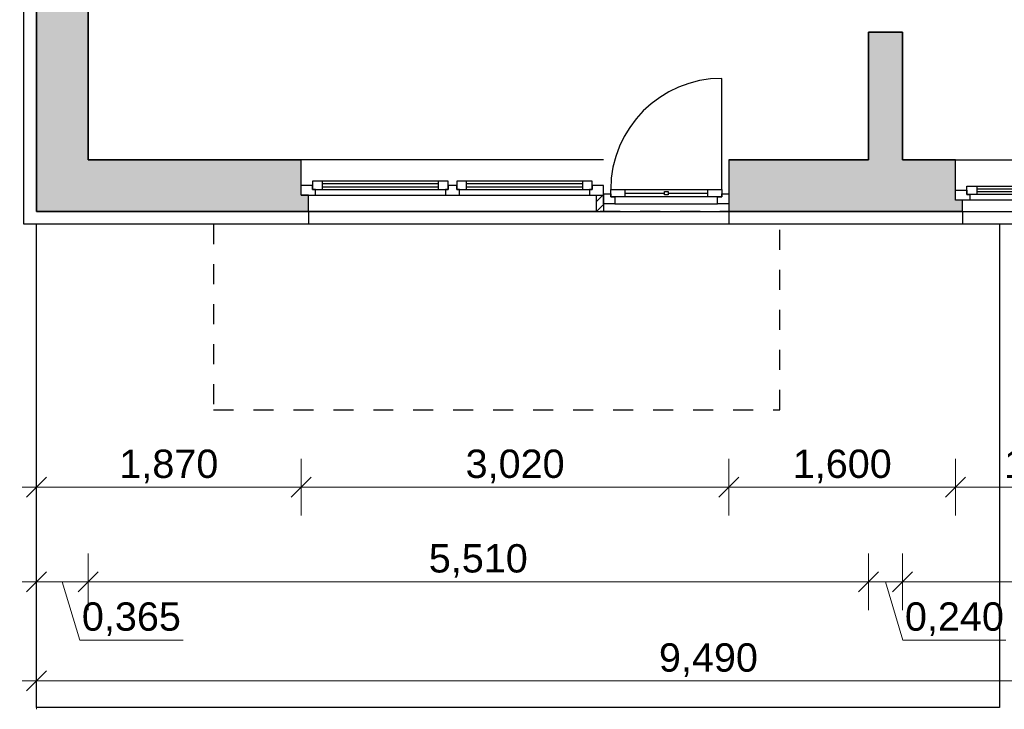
# Model space of a CAD drawing. Header units: millimetres. Extents: x 5 to 471, y 35 to 84.
# Tile 2 of 34: x 9 to 16, y 36 to 41. Entities that reach past the tile are written whole.
import ezdxf

# ---------------------------------------------------------------- set-up
doc = ezdxf.new("R2010")
doc.units = ezdxf.units.MM
doc.header["$MEASUREMENT"] = 0
doc.linetypes.add('Strichlinie', pattern=[0.282222, 0.141111, -0.141111])
doc.linetypes.add('Wipeout_Contour', pattern=[1, 0, -1])
for name, color, linetype, lineweight in [('1 Wandschnitt', 250, 'Continuous', 35), ('4 Schraffuren', 252, 'Continuous', 13), ('5 Bemassung', 250, 'Continuous', 15)]:
    doc.layers.add(name, color=color, linetype=linetype, lineweight=lineweight)
for name, color, linetype in [('R_NT_DACH', 7, 'Continuous'), ('R_NT_HIDDEN', 7, 'Continuous'), ('R_TR_AUSSENWAND', 7, 'Continuous')]:
    doc.layers.add(name, color=color, linetype=linetype)
doc.styles.add('Cord 50', font='ARIAL.TTF', dxfattribs={"height": 0.2})
doc.dimstyles.new('Cord 50', dxfattribs={"dimscale": 0, "dimtxt": 1, "dimasz": 0.005, "dimexe": 0.01, "dimexo": 0.03, "dimgap": 0.027, "dimtad": 1, "dimdec": 3, "dimzin": 0, "dimdsep": 46, "dimlunit": 6, "dimtxsty": 'Cord 50', "dimblk": 'MASSKETTE', "dimcen": 0.009, "dimse1": 1, "dimse2": 1, "dimclrd": 256, "dimclre": 256, "dimclrt": 256, "dimazin": 0, "dimtfac": 1, "dimtdec": 3, "dimtmove": 1, "dimatfit": 3, "dimldrblk": 'MASSKETTE', "dimfxl": 1, "dimtolj": 1, "dimtzin": 0, "dimlwd": -1, "dimlwe": -1, "dimarcsym": 0})

# ---------------------------------------------------------------- blocks, each defined once
blk = doc.blocks.new('1-Flügelfenster 14_2')
at = {"layer": 'R_TR_AUSSENWAND', "linetype": 'Continuous'}
for p, q in [((-0.6425, 0.08), (0.6425, 0.08)), ((-0.6925, -0.285), (0.6925, -0.285))]:
    blk.add_line(p, q, dxfattribs=at)
at = {"color": 254, "linetype": 'Wipeout_Contour', "lineweight": 0, "ltscale": 3.397843}
blk.add_wipeout([(-0.5925, 0), (-0.5925, -0.04), (0.5925, -0.04), (0.5925, 0)], dxfattribs=at).dxf.layer = 'R_TR_AUSSENWAND'
at = {"color": 254, "linetype": 'Wipeout_Contour', "lineweight": 0, "ltscale": 5.415648}
blk.add_wipeout([(-0.6925, -0.07), (-0.6125, -0.07), (-0.6125, -0.04), (-0.5925, -0.04), (-0.5925, 0), (-0.6925, 0)], dxfattribs=at).dxf.layer = 'R_TR_AUSSENWAND'
at = {"color": 254, "linetype": 'Wipeout_Contour', "lineweight": 0, "ltscale": 5.399769}
blk.add_wipeout([(0.6925, 0), (0.5925, 0), (0.5925, -0.04), (0.6125, -0.04), (0.6125, -0.07), (0.6925, -0.07)], dxfattribs=at).dxf.layer = 'R_TR_AUSSENWAND'
at = {"color": 254, "linetype": 'Wipeout_Contour', "lineweight": 0, "ltscale": 3.306582}
blk.add_wipeout([(-0.5425, -0.04), (-0.5425, -0.06), (0.5425, -0.06), (0.5425, -0.04)], dxfattribs=at).dxf.layer = 'R_TR_AUSSENWAND'
at = {"layer": 'R_TR_AUSSENWAND', "linetype": 'Continuous'}
for p, q in [((-0.5925, 0), (-0.6925, 0)), ((-0.6925, 0), (-0.6925, -0.07)), ((-0.6425, 0), (-0.6925, 0)), ((0.5925, 0), (-0.5925, 0)), ((0.6925, 0), (0.5925, 0)), ((0.6425, 0), (0.6925, 0)), ((0.6925, 0), (0.6925, -0.07))]:
    blk.add_line(p, q, dxfattribs=at)
at = {"color": 254, "linetype": 'Wipeout_Contour', "lineweight": 0, "ltscale": 3.310564}
blk.add_wipeout([(-0.5425, -0.08), (-0.5425, -0.1), (0.5425, -0.1), (0.5425, -0.08)], dxfattribs=at).dxf.layer = 'R_TR_AUSSENWAND'
at = {"color": 254, "linetype": 'Wipeout_Contour', "lineweight": 0, "ltscale": 3.394142}
blk.add_wipeout([(-0.6125, -0.04), (-0.6125, -0.1), (-0.5425, -0.1), (-0.5425, -0.04)], dxfattribs=at).dxf.layer = 'R_TR_AUSSENWAND'
at = {"color": 254, "linetype": 'Wipeout_Contour', "lineweight": 0, "ltscale": 3.394929}
blk.add_wipeout([(0.5425, -0.04), (0.5425, -0.1), (0.6125, -0.1), (0.6125, -0.04)], dxfattribs=at).dxf.layer = 'R_TR_AUSSENWAND'
at = {"layer": 'R_TR_AUSSENWAND', "linetype": 'Continuous'}
for p, q in [((-0.5925, -0.04), (-0.5925, 0)), ((0.5925, 0), (0.5925, -0.04)), ((-0.6125, -0.07), (-0.6125, -0.04)), ((-0.6125, -0.04), (-0.5925, -0.04)), ((-0.6125, -0.04), (-0.6125, -0.1)), ((0.5925, -0.04), (0.6125, -0.04)), ((0.6125, -0.04), (0.6125, -0.07)), ((0.6125, -0.1), (0.6125, -0.04)), ((-0.6925, -0.07), (-0.6125, -0.07)), ((0.6125, -0.07), (0.6925, -0.07))]:
    blk.add_line(p, q, dxfattribs=at)
at = {"color": 254, "linetype": 'Wipeout_Contour', "lineweight": 0, "ltscale": 3.308288}
blk.add_wipeout([(-0.5425, -0.08), (0.5425, -0.08), (0.5425, -0.06), (-0.5425, -0.06)], dxfattribs=at).dxf.layer = 'R_TR_AUSSENWAND'
at = {"layer": 'R_TR_AUSSENWAND', "linetype": 'Continuous'}
for p, q in [((-0.5425, -0.04), (-0.6125, -0.04)), ((0.5425, -0.04), (-0.5425, -0.04)), ((-0.5425, -0.1), (-0.5425, -0.04)), ((0.5425, -0.06), (-0.5425, -0.06)), ((0.5425, -0.04), (0.5425, -0.1)), ((0.6125, -0.04), (0.5425, -0.04)), ((-0.6125, -0.1), (-0.5425, -0.1)), ((-0.5425, -0.08), (0.5425, -0.08)), ((-0.5425, -0.1), (0.5425, -0.1)), ((0.5425, -0.1), (0.6125, -0.1))]:
    blk.add_line(p, q, dxfattribs=at)
blk = doc.blocks.new('2-Flügelfenster 1+1 14')
at = {"layer": 'R_TR_AUSSENWAND', "linetype": 'Continuous'}
for p, q in [((-1.0175, 0.115), (1.0175, 0.115)), ((-1.0675, -0.25), (1.0675, -0.25))]:
    blk.add_line(p, q, dxfattribs=at)
at = {"color": 254, "linetype": 'Wipeout_Contour', "lineweight": 0, "ltscale": 3.6379}
blk.add_wipeout([(-0.9675, 0), (-0.9675, -0.04), (-0.05, -0.04), (-0.05, 0)], dxfattribs=at).dxf.layer = 'R_TR_AUSSENWAND'
at = {"color": 254, "linetype": 'Wipeout_Contour', "lineweight": 0, "ltscale": 3.65243}
blk.add_wipeout([(0.05, 0), (0.05, -0.04), (0.9675, -0.04), (0.9675, 0)], dxfattribs=at).dxf.layer = 'R_TR_AUSSENWAND'
at = {"color": 254, "linetype": 'Wipeout_Contour', "lineweight": 0, "ltscale": 7.247213}
blk.add_wipeout([(-1.0675, -0.07), (-0.9875, -0.07), (-0.9875, -0.04), (-0.9675, -0.04), (-0.9675, 0), (-1.0675, 0)], dxfattribs=at).dxf.layer = 'R_TR_AUSSENWAND'
at = {"color": 254, "linetype": 'Wipeout_Contour', "lineweight": 0, "ltscale": 3.267192}
blk.add_wipeout([(0, 0), (-0.05, 0), (-0.05, -0.04), (-0.03, -0.04), (-0.03, -0.07), (0, -0.07)], dxfattribs=at).dxf.layer = 'R_TR_AUSSENWAND'
at = {"color": 254, "linetype": 'Wipeout_Contour', "lineweight": 0, "ltscale": 7.245143}
blk.add_wipeout([(1.0675, 0), (0.9675, 0), (0.9675, -0.04), (0.9875, -0.04), (0.9875, -0.07), (1.0675, -0.07)], dxfattribs=at).dxf.layer = 'R_TR_AUSSENWAND'
at = {"color": 254, "linetype": 'Wipeout_Contour', "lineweight": 0, "ltscale": 3.560315}
blk.add_wipeout([(-0.9175, -0.04), (-0.9175, -0.06), (-0.1, -0.06), (-0.1, -0.04)], dxfattribs=at).dxf.layer = 'R_TR_AUSSENWAND'
at = {"color": 254, "linetype": 'Wipeout_Contour', "lineweight": 0, "ltscale": 3.592227}
blk.add_wipeout([(0.1, -0.04), (0.1, -0.06), (0.9175, -0.06), (0.9175, -0.04)], dxfattribs=at).dxf.layer = 'R_TR_AUSSENWAND'
at = {"layer": 'R_TR_AUSSENWAND', "linetype": 'Continuous'}
for p, q in [((-0.9675, 0), (-1.0675, 0)), ((-1.0675, 0), (-1.0675, -0.07)), ((-1.0175, 0), (-1.0675, 0)), ((-0.05, 0), (-0.9675, 0)), ((1.0675, 0), (0.9675, 0)), ((1.0175, 0), (1.0675, 0)), ((1.0675, 0), (1.0675, -0.07))]:
    blk.add_line(p, q, dxfattribs=at)
at = {"color": 254, "linetype": 'Wipeout_Contour', "lineweight": 0, "ltscale": 3.555002}
blk.add_wipeout([(-0.9175, -0.08), (-0.9175, -0.1), (-0.1, -0.1), (-0.1, -0.08)], dxfattribs=at).dxf.layer = 'R_TR_AUSSENWAND'
at = {"color": 254, "linetype": 'Wipeout_Contour', "lineweight": 0, "ltscale": 3.612222}
blk.add_wipeout([(0.1, -0.08), (0.1, -0.1), (0.9175, -0.1), (0.9175, -0.08)], dxfattribs=at).dxf.layer = 'R_TR_AUSSENWAND'
at = {"color": 254, "linetype": 'Wipeout_Contour', "lineweight": 0, "ltscale": 4.42552}
blk.add_wipeout([(-0.9875, -0.04), (-0.9875, -0.1), (-0.9175, -0.1), (-0.9175, -0.04)], dxfattribs=at).dxf.layer = 'R_TR_AUSSENWAND'
at = {"color": 254, "linetype": 'Wipeout_Contour', "lineweight": 0, "ltscale": 2.84219}
blk.add_wipeout([(-0.1, -0.04), (-0.1, -0.1), (-0.03, -0.1), (-0.03, -0.04)], dxfattribs=at).dxf.layer = 'R_TR_AUSSENWAND'
at = {"color": 254, "linetype": 'Wipeout_Contour', "lineweight": 0, "ltscale": 4.435439}
blk.add_wipeout([(0.9175, -0.04), (0.9175, -0.1), (0.9875, -0.1), (0.9875, -0.04)], dxfattribs=at).dxf.layer = 'R_TR_AUSSENWAND'
at = {"layer": 'R_TR_AUSSENWAND', "linetype": 'Continuous'}
for p, q in [((-0.9675, -0.04), (-0.9675, 0)), ((-0.05, 0), (-0.05, -0.04)), ((0.9675, 0), (0.9675, -0.04)), ((-0.9875, -0.07), (-0.9875, -0.04)), ((-0.9875, -0.04), (-0.9675, -0.04)), ((-0.9875, -0.04), (-0.9875, -0.1)), ((0.9675, -0.04), (0.9875, -0.04)), ((0.9875, -0.04), (0.9875, -0.07)), ((0.9875, -0.1), (0.9875, -0.04)), ((-1.0675, -0.07), (-0.9875, -0.07)), ((0.9875, -0.07), (1.0675, -0.07))]:
    blk.add_line(p, q, dxfattribs=at)
at = {"color": 254, "linetype": 'Wipeout_Contour', "lineweight": 0, "ltscale": 3.313454}
blk.add_wipeout([(0, -0.07), (0.03, -0.07), (0.03, -0.04), (0.05, -0.04), (0.05, 0), (0, 0)], dxfattribs=at).dxf.layer = 'R_TR_AUSSENWAND'
at = {"color": 254, "linetype": 'Wipeout_Contour', "lineweight": 0, "ltscale": 3.557109}
blk.add_wipeout([(-0.9175, -0.08), (-0.1, -0.08), (-0.1, -0.06), (-0.9175, -0.06)], dxfattribs=at).dxf.layer = 'R_TR_AUSSENWAND'
at = {"layer": 'R_TR_AUSSENWAND', "linetype": 'Continuous'}
for p, q in [((0, 0), (-0.05, 0)), ((0.05, 0), (0, 0)), ((0.9675, 0), (0.05, 0)), ((-0.9175, -0.04), (-0.9875, -0.04)), ((-0.1, -0.04), (-0.9175, -0.04)), ((-0.9175, -0.1), (-0.9175, -0.04)), ((-0.1, -0.06), (-0.9175, -0.06)), ((-0.1, -0.04), (-0.1, -0.1)), ((-0.03, -0.04), (-0.1, -0.04)), ((-0.05, -0.04), (-0.03, -0.04)), ((-0.03, -0.04), (-0.03, -0.07)), ((-0.03, -0.1), (-0.03, -0.04)), ((-0.9875, -0.1), (-0.9175, -0.1)), ((-0.9175, -0.08), (-0.1, -0.08)), ((-0.9175, -0.1), (-0.1, -0.1)), ((-0.1, -0.1), (-0.03, -0.1))]:
    blk.add_line(p, q, dxfattribs=at)
at = {"color": 254, "linetype": 'Wipeout_Contour', "lineweight": 0, "ltscale": 2.840533}
blk.add_wipeout([(0.03, -0.04), (0.03, -0.1), (0.1, -0.1), (0.1, -0.04)], dxfattribs=at).dxf.layer = 'R_TR_AUSSENWAND'
at = {"layer": 'R_TR_AUSSENWAND', "linetype": 'Continuous'}
for p, q in [((0.05, -0.04), (0.05, 0)), ((0.03, -0.07), (0.03, -0.04)), ((0.03, -0.04), (0.05, -0.04)), ((0.03, -0.04), (0.03, -0.1)), ((-0.03, -0.07), (0, -0.07)), ((0, -0.07), (0.03, -0.07))]:
    blk.add_line(p, q, dxfattribs=at)
at = {"color": 254, "linetype": 'Wipeout_Contour', "lineweight": 0, "ltscale": 3.601712}
blk.add_wipeout([(0.1, -0.08), (0.9175, -0.08), (0.9175, -0.06), (0.1, -0.06)], dxfattribs=at).dxf.layer = 'R_TR_AUSSENWAND'
at = {"layer": 'R_TR_AUSSENWAND', "linetype": 'Continuous'}
for p, q in [((0.1, -0.04), (0.03, -0.04)), ((0.9175, -0.04), (0.1, -0.04)), ((0.1, -0.1), (0.1, -0.04)), ((0.9175, -0.06), (0.1, -0.06)), ((0.9175, -0.04), (0.9175, -0.1)), ((0.9875, -0.04), (0.9175, -0.04)), ((0.03, -0.1), (0.1, -0.1)), ((0.1, -0.08), (0.9175, -0.08)), ((0.1, -0.1), (0.9175, -0.1)), ((0.9175, -0.1), (0.9875, -0.1))]:
    blk.add_line(p, q, dxfattribs=at)
blk = doc.blocks.new('Terrassentür 1-Fl 14')
at = {"color": 254, "linetype": 'Wipeout_Contour', "lineweight": 0, "ltscale": 4.257162}
blk.add_wipeout([(-0.4425, 0), (-0.3925, 0), (-0.3925, -0.02), (-0.3625, -0.02), (-0.3625, -0.07), (-0.4425, -0.07)], dxfattribs=at).dxf.layer = 'R_TR_AUSSENWAND'
at = {"color": 254, "linetype": 'Wipeout_Contour', "lineweight": 0, "ltscale": 2.937958}
blk.add_wipeout([(-0.2925, -0.02), (-0.2925, 0.03), (0.2925, 0.03), (0.2925, -0.02)], dxfattribs=at).dxf.layer = 'R_TR_AUSSENWAND'
at = {"color": 254, "linetype": 'Wipeout_Contour', "lineweight": 0, "ltscale": 4.221289}
blk.add_wipeout([(0.4425, -0.07), (0.3625, -0.07), (0.3625, -0.02), (0.3925, -0.02), (0.3925, 0), (0.4425, 0)], dxfattribs=at).dxf.layer = 'R_TR_AUSSENWAND'
at = {"layer": 'R_TR_AUSSENWAND', "linetype": 'Continuous'}
for p, q in [((-0.4425, -0.07), (-0.4425, 0)), ((-0.4425, 0), (-0.4425, -0.07)), ((0.4425, 0), (0.4425, -0.07)), ((0.4425, 0), (0.4425, -0.07)), ((-0.3625, -0.07), (-0.4425, -0.07)), ((-0.3625, -0.07), (0.3625, -0.07)), ((0.4425, -0.07), (0.3625, -0.07))]:
    blk.add_line(p, q, dxfattribs=at)
at = {"color": 254, "linetype": 'Wipeout_Contour', "lineweight": 0, "ltscale": 3.011156}
blk.add_wipeout([(-0.3925, -0.02), (-0.3925, 0.03), (-0.2925, 0.03), (-0.2925, -0.02)], dxfattribs=at).dxf.layer = 'R_TR_AUSSENWAND'
at = {"color": 254, "linetype": 'Wipeout_Contour', "lineweight": 0, "ltscale": 2.828463}
blk.add_wipeout([(0.0125, 0.0175), (0.0125, -0.0075), (-0.0125, -0.0075), (-0.0125, 0.0175)], dxfattribs=at).dxf.layer = 'R_TR_AUSSENWAND'
at = {"color": 254, "linetype": 'Wipeout_Contour', "lineweight": 0, "ltscale": 3.010774}
blk.add_wipeout([(0.2925, -0.02), (0.2925, 0.03), (0.3925, 0.03), (0.3925, -0.02)], dxfattribs=at).dxf.layer = 'R_TR_AUSSENWAND'
at = {"layer": 'R_TR_AUSSENWAND', "linetype": 'Continuous'}
for p, q in [((0.3925, 0.03), (0.3925, 0.815)), ((-0.4425, 0), (-0.3925, 0)), ((-0.3925, -0.02), (-0.3925, 0.03)), ((-0.3925, 0.03), (-0.2925, 0.03)), ((-0.3925, 0), (-0.3925, -0.02)), ((-0.2925, 0.03), (0.2925, 0.03)), ((-0.2925, 0.03), (-0.2925, -0.02)), ((-0.2925, 0.005), (-0.0125, 0.005)), ((-0.0125, -0.0075), (-0.0125, 0.0175)), ((-0.0125, 0.0175), (0.0125, 0.0175)), ((0.0125, 0.0175), (0.0125, -0.0075)), ((0.0125, 0.005), (0.2925, 0.005)), ((0.2925, -0.02), (0.2925, 0.03)), ((0.2925, 0.03), (0.3925, 0.03)), ((0.3925, 0.03), (0.3925, -0.02)), ((0.3925, -0.02), (0.3925, 0)), ((0.3925, 0), (0.4425, 0)), ((-0.3925, -0.02), (-0.3625, -0.02)), ((-0.2925, -0.02), (-0.3925, -0.02)), ((-0.3625, -0.02), (-0.3625, -0.07)), ((0.2925, -0.02), (-0.2925, -0.02)), ((0.0125, -0.0075), (-0.0125, -0.0075)), ((0.3925, -0.02), (0.2925, -0.02)), ((0.3625, -0.07), (0.3625, -0.02)), ((0.3625, -0.02), (0.3925, -0.02))]:
    blk.add_line(p, q, dxfattribs=at)
blk.add_arc((0.3925, 0.03), 0.785, 90, 180, dxfattribs=at)
blk = doc.blocks.new('MASSKETTE')
at = {"layer": '5 Bemassung'}
for p, q in [((0, -40), (0, 40)), ((0, 0), (14.1, 14.1)), ((0, 0), (-40, 0)), ((-14.1, -14.1), (0, 0)), ((0, 0), (20, 0)), ((0, 0), (0, 0))]:
    blk.add_line(p, q, dxfattribs=at)
blk = doc.blocks.new('*D487')
at = {"layer": '5 Bemassung'}
blk.add_line((16.765, 37.4918), (15.39, 37.4918), dxfattribs=at)
at = {"layer": 'Defpoints', "color": 0}
for p in [(15.385, 39.8025), (16.77, 39.8025), (15.385, 37.4918)]:
    blk.add_point(p, dxfattribs=at)
at = {"layer": '5 Bemassung', "xscale": 0.005000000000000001, "yscale": 0.005000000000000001, "zscale": 0.005000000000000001, "rotation": 180}
blk.add_blockref('MASSKETTE', (15.385, 37.4918), dxfattribs=at)
at = {"layer": '5 Bemassung', "xscale": 0.005000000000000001, "yscale": 0.005000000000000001, "zscale": 0.005000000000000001}
blk.add_blockref('MASSKETTE', (16.77, 37.4918), dxfattribs=at)
at = {"layer": '5 Bemassung', "insert": (16.0775, 37.6389), "char_height": 0.2, "attachment_point": 5, "style": 'Cord 50'}
blk.add_mtext('\\A1;1,385', dxfattribs=at)
blk = doc.blocks.new('*D488')
at = {"layer": '5 Bemassung'}
blk.add_line((15.38, 37.4918), (13.79, 37.4918), dxfattribs=at)
at = {"layer": 'Defpoints', "color": 0}
for p in [(13.785, 39.8025), (15.385, 39.8025), (13.785, 37.4918)]:
    blk.add_point(p, dxfattribs=at)
at = {"layer": '5 Bemassung', "xscale": 0.005000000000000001, "yscale": 0.005000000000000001, "zscale": 0.005000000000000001, "rotation": 180}
blk.add_blockref('MASSKETTE', (13.785, 37.4918), dxfattribs=at)
at = {"layer": '5 Bemassung', "xscale": 0.005000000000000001, "yscale": 0.005000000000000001, "zscale": 0.005000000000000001}
blk.add_blockref('MASSKETTE', (15.385, 37.4918), dxfattribs=at)
at = {"layer": '5 Bemassung', "insert": (14.585, 37.6389), "char_height": 0.2, "attachment_point": 5, "style": 'Cord 50'}
blk.add_mtext('\\A1;1,600', dxfattribs=at)
blk = doc.blocks.new('*D489')
at = {"layer": '5 Bemassung'}
blk.add_line((13.78, 37.4918), (10.77, 37.4918), dxfattribs=at)
at = {"layer": 'Defpoints', "color": 0}
for p in [(10.765, 39.8025), (13.785, 39.8025), (10.765, 37.4918)]:
    blk.add_point(p, dxfattribs=at)
at = {"layer": '5 Bemassung', "xscale": 0.005000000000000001, "yscale": 0.005000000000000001, "zscale": 0.005000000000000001, "rotation": 180}
blk.add_blockref('MASSKETTE', (10.765, 37.4918), dxfattribs=at)
at = {"layer": '5 Bemassung', "xscale": 0.005000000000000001, "yscale": 0.005000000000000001, "zscale": 0.005000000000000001}
blk.add_blockref('MASSKETTE', (13.785, 37.4918), dxfattribs=at)
at = {"layer": '5 Bemassung', "insert": (12.275, 37.6389), "char_height": 0.2, "attachment_point": 5, "style": 'Cord 50'}
blk.add_mtext('\\A1;3,020', dxfattribs=at)
blk = doc.blocks.new('*D490')
at = {"layer": '5 Bemassung'}
blk.add_line((10.76, 37.4918), (8.9, 37.4918), dxfattribs=at)
at = {"layer": 'Defpoints', "color": 0}
for p in [(10.765, 39.8025), (8.895, 39.4375), (8.895, 37.4918)]:
    blk.add_point(p, dxfattribs=at)
at = {"layer": '5 Bemassung', "xscale": 0.005000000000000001, "yscale": 0.005000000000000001, "zscale": 0.005000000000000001, "rotation": 180}
blk.add_blockref('MASSKETTE', (8.895, 37.4918), dxfattribs=at)
at = {"layer": '5 Bemassung', "xscale": 0.005000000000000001, "yscale": 0.005000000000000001, "zscale": 0.005000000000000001}
blk.add_blockref('MASSKETTE', (10.765, 37.4918), dxfattribs=at)
at = {"layer": '5 Bemassung', "insert": (9.83, 37.6389), "char_height": 0.2, "attachment_point": 5, "style": 'Cord 50'}
blk.add_mtext('\\A1;1,870', dxfattribs=at)
blk = doc.blocks.new('*D492')
at = {"layer": '5 Bemassung'}
blk.add_line((18.015, 36.8244), (15.015, 36.8244), dxfattribs=at)
at = {"layer": 'Defpoints', "color": 0}
for p in [(15.01, 39.8025), (18.02, 39.8025), (15.01, 36.8244)]:
    blk.add_point(p, dxfattribs=at)
at = {"layer": '5 Bemassung', "xscale": 0.005000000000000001, "yscale": 0.005000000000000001, "zscale": 0.005000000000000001, "rotation": 180}
blk.add_blockref('MASSKETTE', (15.01, 36.8244), dxfattribs=at)
at = {"layer": '5 Bemassung', "xscale": 0.005000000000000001, "yscale": 0.005000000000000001, "zscale": 0.005000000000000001}
blk.add_blockref('MASSKETTE', (18.02, 36.8244), dxfattribs=at)
at = {"layer": '5 Bemassung', "insert": (16.515, 36.9715), "char_height": 0.2, "attachment_point": 5, "style": 'Cord 50'}
blk.add_mtext('\\A1;3,010', dxfattribs=at)
blk = doc.blocks.new('*D493')
at = {"layer": '5 Bemassung'}
for p, q in [((15.005, 36.8244), (14.775, 36.8244)), ((15.0132, 36.4136), (14.89, 36.8244)), ((15.7406, 36.4136), (15.0132, 36.4136))]:
    blk.add_line(p, q, dxfattribs=at)
at = {"layer": 'Defpoints', "color": 0}
for p in [(14.77, 39.8025), (15.01, 39.8025), (14.77, 36.8244)]:
    blk.add_point(p, dxfattribs=at)
at = {"layer": '5 Bemassung', "xscale": 0.005000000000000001, "yscale": 0.005000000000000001, "zscale": 0.005000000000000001, "rotation": 180}
blk.add_blockref('MASSKETTE', (14.77, 36.8244), dxfattribs=at)
at = {"layer": '5 Bemassung', "xscale": 0.005000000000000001, "yscale": 0.005000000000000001, "zscale": 0.005000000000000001}
blk.add_blockref('MASSKETTE', (15.01, 36.8244), dxfattribs=at)
at = {"layer": '5 Bemassung', "insert": (15.3769, 36.5607), "char_height": 0.2, "attachment_point": 5, "style": 'Cord 50'}
blk.add_mtext('\\A1;0,240', dxfattribs=at)
blk = doc.blocks.new('*D494')
at = {"layer": '5 Bemassung'}
blk.add_line((14.765, 36.8244), (9.265, 36.8244), dxfattribs=at)
at = {"layer": 'Defpoints', "color": 0}
for p in [(9.26, 39.8025), (14.77, 39.8025), (9.26, 36.8244)]:
    blk.add_point(p, dxfattribs=at)
at = {"layer": '5 Bemassung', "xscale": 0.005000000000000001, "yscale": 0.005000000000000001, "zscale": 0.005000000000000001, "rotation": 180}
blk.add_blockref('MASSKETTE', (9.26, 36.8244), dxfattribs=at)
at = {"layer": '5 Bemassung', "xscale": 0.005000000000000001, "yscale": 0.005000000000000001, "zscale": 0.005000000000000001}
blk.add_blockref('MASSKETTE', (14.77, 36.8244), dxfattribs=at)
at = {"layer": '5 Bemassung', "insert": (12.015, 36.9715), "char_height": 0.2, "attachment_point": 5, "style": 'Cord 50'}
blk.add_mtext('\\A1;5,510', dxfattribs=at)
blk = doc.blocks.new('*D495')
at = {"layer": '5 Bemassung'}
for p, q in [((9.255, 36.8244), (8.9, 36.8244)), ((9.2007, 36.4136), (9.0775, 36.8244)), ((9.9303, 36.4136), (9.2007, 36.4136))]:
    blk.add_line(p, q, dxfattribs=at)
at = {"layer": 'Defpoints', "color": 0}
for p in [(9.26, 39.8025), (8.895, 39.4375), (8.895, 36.8244)]:
    blk.add_point(p, dxfattribs=at)
at = {"layer": '5 Bemassung', "xscale": 0.005000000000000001, "yscale": 0.005000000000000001, "zscale": 0.005000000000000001, "rotation": 180}
blk.add_blockref('MASSKETTE', (8.895, 36.8244), dxfattribs=at)
at = {"layer": '5 Bemassung', "xscale": 0.005000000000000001, "yscale": 0.005000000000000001, "zscale": 0.005000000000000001}
blk.add_blockref('MASSKETTE', (9.26, 36.8244), dxfattribs=at)
at = {"layer": '5 Bemassung', "insert": (9.5655, 36.5607), "char_height": 0.2, "attachment_point": 5, "style": 'Cord 50'}
blk.add_mtext('\\A1;0,365', dxfattribs=at)
blk = doc.blocks.new('*D496')
at = {"layer": '5 Bemassung'}
blk.add_line((18.38, 36.1246), (8.9, 36.1246), dxfattribs=at)
at = {"layer": 'Defpoints', "color": 0}
for p in [(8.895, 39.4375), (18.385, 39.4375), (8.895, 36.1246)]:
    blk.add_point(p, dxfattribs=at)
at = {"layer": '5 Bemassung', "xscale": 0.005000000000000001, "yscale": 0.005000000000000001, "zscale": 0.005000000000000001, "rotation": 180}
blk.add_blockref('MASSKETTE', (8.895, 36.1246), dxfattribs=at)
at = {"layer": '5 Bemassung', "xscale": 0.005000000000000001, "yscale": 0.005000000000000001, "zscale": 0.005000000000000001}
blk.add_blockref('MASSKETTE', (18.385, 36.1246), dxfattribs=at)
at = {"layer": '5 Bemassung', "insert": (13.64, 36.2717), "char_height": 0.2, "attachment_point": 5, "style": 'Cord 50'}
blk.add_mtext('\\A1;9,490', dxfattribs=at)
blk = doc.blocks.new('*D501')
at = {"layer": '5 Bemassung'}
blk.add_line((7.5291, 44.4225), (7.5291, 39.4425), dxfattribs=at)
at = {"layer": 'Defpoints', "color": 0}
for p in [(9.26, 44.4275), (7.5291, 39.4375), (8.895, 39.4375)]:
    blk.add_point(p, dxfattribs=at)
at = {"layer": '5 Bemassung', "xscale": 0.005000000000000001, "yscale": 0.005000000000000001, "zscale": 0.005000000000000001}
for p, rotation in [((7.5291, 44.4275), 90), ((7.5291, 39.4375), 270)]:
    blk.add_blockref('MASSKETTE', p, dxfattribs=dict(at, rotation=rotation))
at = {"layer": '5 Bemassung', "insert": (7.382, 41.9325), "char_height": 0.2, "attachment_point": 5, "rotation": 90, "style": 'Cord 50'}
blk.add_mtext('\\A1;4,990', dxfattribs=at)
blk = doc.blocks.new('*D506')
at = {"layer": '5 Bemassung'}
blk.add_line((6.6685, 43.6825), (6.6685, 39.8075), dxfattribs=at)
at = {"layer": 'Defpoints', "color": 0}
for p in [(9.26, 43.6875), (6.6685, 39.8025), (9.26, 39.8025)]:
    blk.add_point(p, dxfattribs=at)
at = {"layer": '5 Bemassung', "xscale": 0.005000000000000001, "yscale": 0.005000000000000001, "zscale": 0.005000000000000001}
for p, rotation in [((6.6685, 43.6875), 90), ((6.6685, 39.8025), 270)]:
    blk.add_blockref('MASSKETTE', p, dxfattribs=dict(at, rotation=rotation))
at = {"layer": '5 Bemassung', "insert": (6.5214, 41.745), "char_height": 0.2, "attachment_point": 5, "rotation": 90, "style": 'Cord 50'}
blk.add_mtext('\\A1;3,885', dxfattribs=at)
blk = doc.blocks.new('*D507')
at = {"layer": '5 Bemassung'}
for p, q in [((6.2577, 40.4728), (6.2577, 39.7432)), ((6.6685, 39.7975), (6.6685, 39.4425)), ((6.2577, 39.7432), (6.6685, 39.62))]:
    blk.add_line(p, q, dxfattribs=at)
at = {"layer": 'Defpoints', "color": 0}
for p in [(9.26, 39.8025), (6.6685, 39.4375), (8.895, 39.4375)]:
    blk.add_point(p, dxfattribs=at)
at = {"layer": '5 Bemassung', "xscale": 0.005000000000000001, "yscale": 0.005000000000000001, "zscale": 0.005000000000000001}
for p, rotation in [((6.6685, 39.8025), 90), ((6.6685, 39.4375), 270)]:
    blk.add_blockref('MASSKETTE', p, dxfattribs=dict(at, rotation=rotation))
at = {"layer": '5 Bemassung', "insert": (6.1106, 40.108), "char_height": 0.2, "attachment_point": 5, "rotation": 90, "style": 'Cord 50'}
blk.add_mtext('\\A1;0,365', dxfattribs=at)
blk = doc.blocks.new('*D508')
at = {"layer": '5 Bemassung'}
blk.add_line((5.549, 50.4225), (5.549, 39.3525), dxfattribs=at)
at = {"layer": 'Defpoints', "color": 0}
for p in [(8.895, 50.4275), (5.549, 39.3475), (8.895, 39.3475)]:
    blk.add_point(p, dxfattribs=at)
at = {"layer": '5 Bemassung', "xscale": 0.005000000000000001, "yscale": 0.005000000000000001, "zscale": 0.005000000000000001}
for p, rotation in [((5.549, 50.4275), 90), ((5.549, 39.3475), 270)]:
    blk.add_blockref('MASSKETTE', p, dxfattribs=dict(at, rotation=rotation))
at = {"layer": '5 Bemassung', "insert": (5.4019, 44.8875), "char_height": 0.2, "attachment_point": 5, "rotation": 90, "style": 'Cord 50'}
blk.add_mtext('\\A1;11,080', dxfattribs=at)

msp = doc.modelspace()

# ---------------------------------------------------------------- hatches: boundary and pattern name
at = {"layer": '4 Schraffuren'}
h = msp.add_hatch(color=256, dxfattribs=at)
h.paths.add_polyline_path([(13.785, 39.4375), (14.145, 39.4375), (15.435, 39.4375), (15.435, 39.5175), (15.385, 39.5175), (15.385, 39.5875), (15.385, 39.8025), (15.385, 39.8025), (15.01, 39.8025), (15.01, 40.7025), (14.77, 40.7025), (14.77, 39.8025), (13.785, 39.8025), (13.785, 39.8025), (13.785, 39.5625), (13.785, 39.4925), (13.785, 39.4375)])
h.paths.add_polyline_path([(16.25176, 43.6875), (16.25733, 43.69307), (16.26, 43.69307), (16.26, 44.3125), (18.02, 44.3125), (18.02, 39.8025), (16.77, 39.8025), (16.77, 39.8025), (16.77, 39.5875), (16.77, 39.5175), (16.72, 39.5175), (16.72, 39.4375), (16.72, 39.4375), (18.385, 39.4375), (18.385, 44.62201), (18.305, 44.64344), (18.305, 44.6375), (18.235, 44.6375), (18.02, 44.6375), (18.02, 44.6375), (18.02, 44.5525), (16.51, 44.5525), (16.51, 44.6775), (16.44, 44.6775), (16.44, 44.5525), (16.145, 44.5525), (16.145, 43.9275), (16.02, 43.9275), (16.02, 43.9275), (16.02, 43.6875)])
h = msp.add_hatch(color=256, dxfattribs=at)
h.paths.add_polyline_path([(13.51, 43.9275), (13.51, 43.6875), (13.76, 43.6875), (13.76, 43.9275), (13.76, 43.9275)])
h.paths.add_polyline_path([(13.09, 43.6875), (13.09, 43.9275), (13.089, 43.9275), (9.26, 43.9275), (9.26, 44.4275), (9.26, 44.4275), (9.045, 44.4275), (8.975, 44.4275), (8.975, 44.4775), (8.895, 44.4775), (8.895, 44.4775), (8.895, 39.4375), (10.145, 39.4375), (10.815, 39.4375), (10.815, 39.4375), (10.815, 39.5525), (10.765, 39.5525), (10.765, 39.6225), (10.765, 39.8025), (10.765, 39.8025), (9.26, 39.8025), (9.26, 43.6875)])
at = {"layer": 'R_TR_AUSSENWAND', "linetype": 'Continuous'}
h = msp.add_hatch(dxfattribs=at)
h.set_pattern_fill('MW_HLZ_0008', color=256, style=0, pattern_type=2)
h.set_pattern_definition([(45, (0, 0), (-0.03535534, 0.03535534), [])])
h.paths.add_polyline_path([(12.85, 39.4375), (12.9, 39.4375), (12.9, 39.4925), (12.9, 39.5525), (12.85, 39.5525)], flags=0)

# ---------------------------------------------------------------- linework, layer by layer
at = {"layer": '1 Wandschnitt', "linetype": 'Continuous'}
for p, q in [((8.895, 44.4775), (8.895, 39.4375)), ((9.26, 39.8025), (9.26, 43.6875)), ((14.77, 40.7025), (14.77, 39.8025)), ((15.01, 40.7025), (14.77, 40.7025)), ((15.01, 39.8025), (15.01, 40.7025)), ((10.765, 39.8025), (9.26, 39.8025)), ((14.77, 39.8025), (13.785, 39.8025)), ((15.385, 39.8025), (15.01, 39.8025)), ((8.895, 39.4375), (10.815, 39.4375)), ((13.785, 39.4375), (15.435, 39.4375))]:
    msp.add_line(p, q, dxfattribs=at)
at = {"layer": 'R_NT_DACH', "linetype": 'Strichlinie'}
for p, q in [((14.145, 39.4375), (10.145, 39.4375)), ((10.145, 39.3475), (10.145, 38.0375)), ((14.145, 38.0375), (14.145, 39.3475)), ((10.145, 38.0375), (14.145, 38.0375))]:
    msp.add_line(p, q, dxfattribs=at)
at = {"layer": 'R_NT_HIDDEN', "linetype": 'Continuous'}
for p, q in [((8.805, 39.3475), (8.805, 50.5175)), ((8.895, 39.4375), (15.695, 39.4375)), ((10.815, 39.4375), (10.815, 39.3475)), ((13.785, 39.4375), (13.785, 39.3475)), ((15.435, 39.4375), (15.435, 39.3475)), ((18.475, 39.3475), (8.805, 39.3475)), ((8.895, 35.9375), (8.895, 39.3475)), ((15.695, 39.3475), (15.695, 35.9375)), ((15.695, 35.9375), (8.895, 35.9375))]:
    msp.add_line(p, q, dxfattribs=at)
at = {"layer": 'R_TR_AUSSENWAND', "linetype": 'Continuous'}
for p, q in [((10.765, 39.6225), (10.765, 39.8025)), ((13.785, 39.8025), (13.785, 39.5625)), ((15.385, 39.5875), (15.385, 39.8025)), ((10.765, 39.5525), (10.765, 39.6225)), ((13.785, 39.5625), (13.785, 39.4925)), ((15.385, 39.5175), (15.385, 39.5875)), ((10.815, 39.5525), (10.765, 39.5525)), ((10.815, 39.4375), (10.815, 39.5525)), ((12.85, 39.4375), (12.85, 39.5525)), ((12.85, 39.5525), (12.9, 39.5525)), ((12.9, 39.5525), (12.9, 39.4925)), ((12.9, 39.4925), (12.9, 39.4375)), ((13.785, 39.4925), (13.785, 39.4375)), ((15.435, 39.5175), (15.385, 39.5175)), ((15.435, 39.4375), (15.435, 39.5175)), ((12.85, 39.4375), (12.9, 39.4375))]:
    msp.add_line(p, q, dxfattribs=at)

# ---------------------------------------------------------------- dimensions: what is measured, and where the dimension line sits
at = {"layer": '5 Bemassung'}
for base, p1, p2, picture, middle in [((5.54896, 39.3475), (8.895, 50.4275), (8.895, 39.3475), '*D508', (5.40186, 44.8875)), ((7.52906, 39.4375), (9.26, 44.4275), (8.895, 39.4375), '*D501', (7.38196, 41.9325)), ((6.66852, 39.8025), (9.26, 43.6875), (9.26, 39.8025), '*D506', (6.52142, 41.745)), ((6.66852, 39.4375), (9.26, 39.8025), (8.895, 39.4375), '*D507', (6.11062, 39.77024))]:
    dim = msp.add_linear_dim(base=base, p1=p1, p2=p2, angle=90, dimstyle='Cord 50', override={"dimscale": 1}, dxfattribs=at)
    dim.commit()
    dim.dimension.update_dxf_attribs({"geometry": picture, "text_midpoint": middle})
dim = msp.add_linear_dim(base=(8.895, 36.82439), p1=(9.26, 39.8025), p2=(8.895, 39.4375), dimstyle='Cord 50', override={"dimscale": 1}, dxfattribs=at)
dim.commit()
dim.dimension.update_dxf_attribs({"geometry": '*D495', "text_midpoint": (9.22774, 36.56069)})

# ---------------------------------------------------------------- next in the draw order: block references
at = {"layer": 'R_TR_AUSSENWAND', "linetype": 'Continuous', "rotation": 180}
msp.add_blockref('2-Flügelfenster 1+1 14', (11.8325, 39.5525), dxfattribs=at)
at = {"layer": 'R_TR_AUSSENWAND', "linetype": 'Continuous', "xscale": -1, "rotation": 180}
msp.add_blockref('1-Flügelfenster 14_2', (16.0775, 39.5175), dxfattribs=at)

# ---------------------------------------------------------------- next in the draw order: block references
at = {"layer": 'R_TR_AUSSENWAND', "linetype": 'Continuous'}
msp.add_blockref('Terrassentür 1-Fl 14', (13.3425, 39.5625), dxfattribs=at)

# ---------------------------------------------------------------- next in the draw order: dimensions: what is measured, and where the dimension line sits
at = {"layer": '5 Bemassung'}
for base, p1, p2, picture, middle in [((8.895, 37.49181), (10.765, 39.8025), (8.895, 39.4375), '*D490', (9.83, 37.63891)), ((14.77, 36.82439), (15.01, 39.8025), (14.77, 39.8025), '*D493', (15.04024, 36.56069)), ((15.01, 36.82439), (18.02, 39.8025), (15.01, 39.8025), '*D492', (16.515, 36.97149)), ((15.385, 37.49181), (16.77, 39.8025), (15.385, 39.8025), '*D487', (16.0775, 37.63891)), ((8.895, 36.12459), (18.385, 39.4375), (8.895, 39.4375), '*D496', (13.64, 36.27169))]:
    dim = msp.add_linear_dim(base=base, p1=p1, p2=p2, dimstyle='Cord 50', override={"dimscale": 1}, dxfattribs=at)
    dim.commit()
    dim.dimension.update_dxf_attribs({"geometry": picture, "text_midpoint": middle})

# ---------------------------------------------------------------- next in the draw order: dimensions: what is measured, and where the dimension line sits
for base, p1, p2, picture, middle in [((9.26, 36.82439), (14.77, 39.8025), (9.26, 39.8025), '*D494', (12.015, 36.97149)), ((10.765, 37.49181), (13.785, 39.8025), (10.765, 39.8025), '*D489', (12.275, 37.63891)), ((13.785, 37.49181), (15.385, 39.8025), (13.785, 39.8025), '*D488', (14.585, 37.63891))]:
    dim = msp.add_linear_dim(base=base, p1=p1, p2=p2, dimstyle='Cord 50', override={"dimscale": 1}, dxfattribs=at)
    dim.commit()
    dim.dimension.update_dxf_attribs({"geometry": picture, "text_midpoint": middle})

doc.saveas('drawing.dxf')
